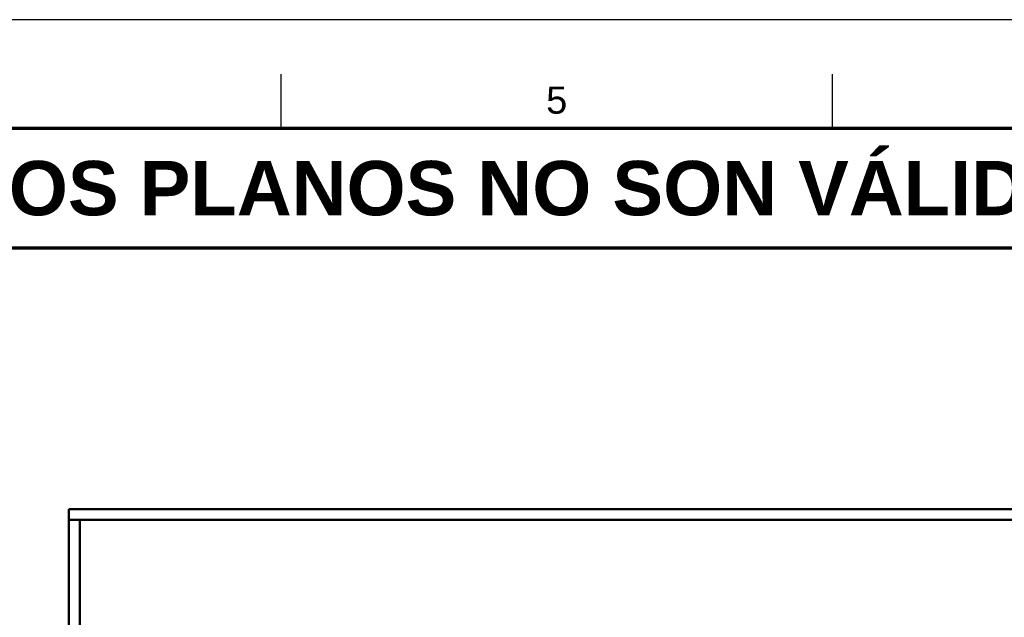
# Model space of a CAD drawing. Header units: millimetres. Extents: x 0 to 841, y 0 to 594.
# Tile 11 of 17: x 199 to 289, y 539 to 594. Entities that reach past the tile are written whole.
import ezdxf
from ezdxf.enums import TextEntityAlignment as Align

# ---------------------------------------------------------------- set-up
doc = ezdxf.new("R2010")
doc.units = ezdxf.units.MM
for name, color, linetype, lineweight in [('FINA', 7, 'CONTINUOUS', 25), ('MARCO', 7, 'CONTINUOUS', 70), ('TXT', 7, 'CONTINUOUS', 25), ('VIS', 7, 'CONTINUOUS', 50)]:
    doc.layers.add(name, color=color, linetype=linetype, lineweight=lineweight)
doc.styles.add('STD', font='LiberationSans-Regular.ttf')
doc.styles.add('STDB', font='LiberationSans-Bold.ttf')

msp = doc.modelspace()

# ---------------------------------------------------------------- linework, layer by layer
at = {"layer": 'FINA'}
for p, q in [((222.75, 584), (222.75, 589)), ((273.438, 584), (273.438, 589))]:
    msp.add_line(p, q, dxfattribs=at)
msp.add_lwpolyline([(0, 0), (841, 0), (841, 594), (0, 594)], close=True, dxfattribs=at)
at = {"layer": 'MARCO'}
for points in [[(20, 10), (831, 10), (831, 584), (20, 584)], [(20, 573), (831, 573), (831, 584), (20, 584)]]:
    msp.add_lwpolyline(points, close=True, dxfattribs=at)
at = {"layer": 'VIS'}
for points in [[(203.25, 547.974), (203.25, 548.974)], [(203.25, 548.974), (459.25, 548.974)], [(203.25, 547.974), (459.25, 547.974)], [(203.25, 293.974), (203.25, 547.974)], [(203.25, 547.974), (204.25, 547.974)], [(204.25, 293.974), (204.25, 547.974)]]:
    msp.add_lwpolyline(points, dxfattribs=at)

# ---------------------------------------------------------------- texts
at = {"layer": 'TXT'}
for s, height, style, p in [('5', 2.5, 'STD', (248.094, 586.6)), ('ESTOS PLANOS NO SON VÁLIDOS PARA FABRICACIÓN HASTA SU REVISIÓN Y APROBACIÓN POR UN INGENIERO CALCULISTA HABILITADO.', 5, 'STDB', (425.5, 578.5))]:
    msp.add_text(s, height=height, dxfattribs=dict(at, style=style)).set_placement(p, align=Align.MIDDLE_CENTER)

doc.saveas('drawing.dxf')
